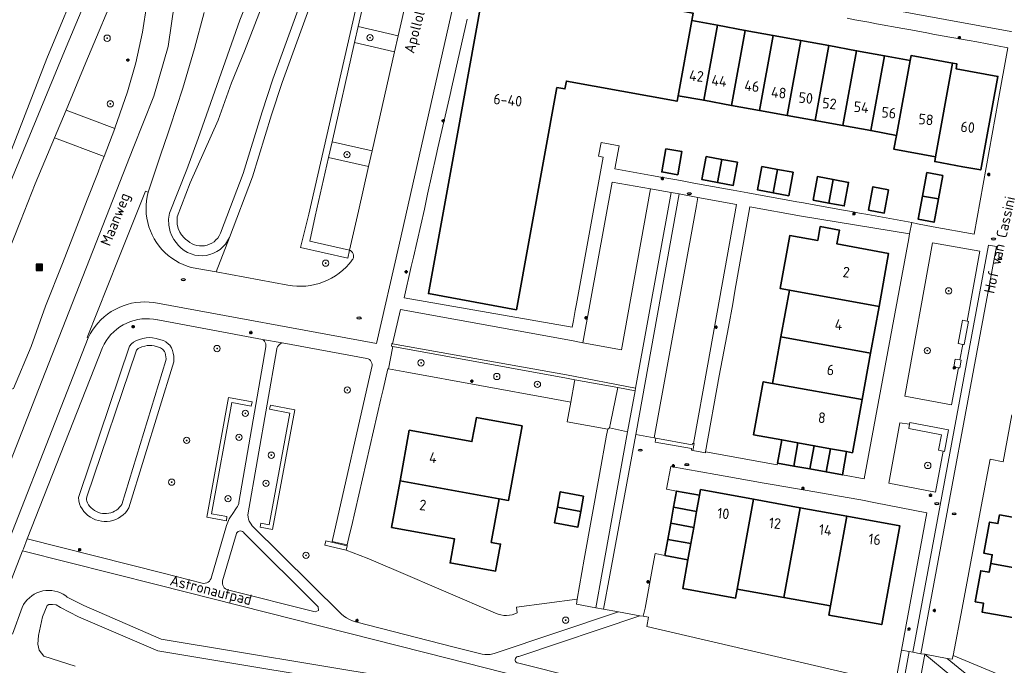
# Model space of a CAD drawing. Header units: metres. Extents: x 152610 to 160096, y 456114 to 462495.
# Tile 89 of 256: x 156186 to 156311, y 459400 to 459482. Entities that reach past the tile are written whole.
import ezdxf
from ezdxf.enums import TextEntityAlignment as Align

# ---------------------------------------------------------------- set-up
doc = ezdxf.new("R2010")
doc.units = ezdxf.units.M
doc.header["$LTSCALE"] = 0.5
doc.layers.get('0').update_dxf_attribs({"linetype": 'CONTINUOUS'})
for name, color, linetype, lineweight in [('B-PV-GR-BEPLANTING_CULTUUR_HEESTERS-GV', 251, 'CONTINUOUS', 18), ('B-PV-GR-BEPLANTING_CULTUUR_VASTE PLANTENVAK-GV', 251, 'CONTINUOUS', 18), ('B-PV-GR-BOOM-S', 251, 'CONTINUOUS', 25), ('B-PV-GR-GRAS-GV', 251, 'CONTINUOUS', 13), ('B-PV-GR-GROENVOORZIENING-GV', 251, 'CONTINUOUS', 18), ('B-PV-GR-HAAG-GV', 251, 'CONTINUOUS', 13), ('B-PV-IE-MEUBILAIR-S', 251, 'CONTINUOUS', 25), ('B-PV-IE-MEUBILAIR_WEGMEUBILAIR_AFVALBAK-S', 251, 'CONTINUOUS', 25), ('B-PV-IE-TERREINAFSCHEIDING_KUNSTMATIG_MUUR-GV', 251, 'CONTINUOUS', 18), ('B-PV-OG-BEBOUWING-GV', 6, 'CONTINUOUS', 35), ('B-PV-OG-BEBOUWING-T18', 1, 'CONTINUOUS', 18), ('B-PV-OG-TERREIN_BEGROEID-GV', 251, 'CONTINUOUS', 18), ('B-PV-OG-TERREIN_OEVER-GV', 251, 'CONTINUOUS', 18), ('B-PV-OG-TOPOGRAFIE-T18', 1, 'CONTINUOUS', 18), ('B-PV-OG-WATER_SLOOT-GV', 251, 'CONTINUOUS', 18), ('B-PV-VH-GESLOTENVERHARDING_ASFALT-GV', 251, 'CONTINUOUS', 18), ('B-PV-VH-HALFVERHARDING_GRASBETONSTEEN-GV', 251, 'CONTINUOUS', 18), ('B-PV-VH-HALFVERHARDING_GRIND-GV', 251, 'CONTINUOUS', 18), ('B-PV-VH-ONVERHARD-GV', 251, 'CONTINUOUS', 18), ('B-PV-VH-OPENVERHARDING_BETONELEMENT-GV', 251, 'CONTINUOUS', 18), ('B-PV-VH-OPENVERHARDING_BETONSTRAATSTEEN-GV', 251, 'CONTINUOUS', 18), ('B-PV-VH-OPENVERHARDING_STRAATBAKSTEEN-GV', 251, 'CONTINUOUS', 18), ('B-PV-VH-OPENVERHARDING_TEGEL-GV', 251, 'CONTINUOUS', 18)]:
    doc.layers.add(name, color=color, linetype=linetype, lineweight=lineweight)
doc.styles.add('NLCS-ISO', font='NLCS-ISO.ttf')
doc.styles.add('NLCS-ISO-M750-T18', font='NLCS-ISO.ttf', dxfattribs={"height": 1.35})

# ---------------------------------------------------------------- blocks, each defined once
blk = doc.blocks.new('SIE-WEG_AFVALBAK-SO')
h = blk.add_hatch(color=256)
h.dxf.hatch_style = 1
h.paths.add_polyline_path([(-1.5, -1.5), (1.5, -1.5), (1.5, 1.5), (-1.5, 1.5)])
for points in [[(-2, -2), (2, -2), (2, 2), (-2, 2)], [(-1.5, -1.5), (1.5, -1.5), (1.5, 1.5), (-1.5, 1.5)]]:
    blk.add_lwpolyline(points, close=True)
blk = doc.blocks.new('SIE-MEUBILAIR_PAAL_LICHTMAST-SO')
for points in [[(-0.62, 0), (-1, 0)], [(-0.71, 0.71), (-0.44, 0.44)], [(0, 1), (0, 0.62)], [(0.44, 0.44), (0.71, 0.71)], [(1, 0), (0.62, 0)], [(-0.71, -0.71), (-0.44, -0.44)], [(0, -0.62), (0, -1)], [(0.44, -0.44), (0.71, -0.71)]]:
    blk.add_lwpolyline(points)
blk.add_circle((0, 0), 0.5)
blk = doc.blocks.new('SIE-MEUBILAIR_PUT_RIOOLPUT-SO')
blk.add_ellipse((0, 0), major_axis=(1.25, 0), ratio=0.54)
blk = doc.blocks.new('SGR-BOOM_GBKN-SO')
at = {"linetype": 'ByBlock', "lineweight": 18}
h = blk.add_hatch(color=0, dxfattribs=at)
h.dxf.hatch_style = 1
edge = h.paths.add_edge_path()
edge.add_arc((0, 0), 0.25, 0, 360)
at = {"color": 0, "linetype": 'ByBlock', "lineweight": 18}
for radius in [2, 0.25]:
    blk.add_circle((0, 0), radius, dxfattribs=at)
at = {"color": 0, "linetype": 'ByBlock', "lineweight": 18, "style": 'NLCS-ISO'}
blk.add_attdef('SOORT', (2.5, 0), '', height=1.5, dxfattribs=at)

msp = doc.modelspace()

# ---------------------------------------------------------------- linework, layer by layer
at = {"layer": 'B-PV-GR-BEPLANTING_CULTUUR_HEESTERS-GV', "flags": 128}
msp.add_lwpolyline([(156223.742, 459406.849), (156224.155, 459407.005), (156224.132, 459407.472), (156214.704, 459416.852), (156214.616, 459416.97), (156214.5, 459417.059), (156214.363, 459417.114), (156214.217, 459417.13), (156214.072, 459417.106), (156213.939, 459417.044), (156213.827, 459416.948), (156213.745, 459416.826), (156213.742, 459416.82), (156211.97, 459410.778), (156211.935, 459410.591), (156211.939, 459410.401), (156211.983, 459410.215), (156212.065, 459410.043), (156212.181, 459409.892), (156212.326, 459409.769), (156212.494, 459409.678), (156212.572, 459409.651)], close=True, dxfattribs=at)
at = {"layer": 'B-PV-GR-BEPLANTING_CULTUUR_VASTE PLANTENVAK-GV', "flags": 128}
for points in [[(156302.304, 459453.788), (156298.767, 459434.259), (156304.704, 459433.154), (156305.599, 459437.887), (156305.01, 459437.996), (156305.192, 459438.988), (156305.784, 459438.879), (156306.143, 459440.857), (156305.564, 459440.962), (156306.099, 459443.915), (156306.685, 459443.809), (156308.325, 459452.695)], [(156256.78, 459436.357), (156255.711, 459436.552), (156233.629, 459440.579), (156233.592, 459440.38), (156233.076, 459437.736), (156235.387, 459437.307), (156253.996, 459433.909), (156256.261, 459433.495), (156256.742, 459436.151)], [(156298.148, 459430.897), (156296.734, 459423.205), (156302.679, 459422.051), (156303.638, 459427.254), (156303.049, 459427.381), (156303.43, 459429.356), (156299.282, 459430.157), (156299.38, 459430.722)], [(156227.668, 459414.67), (156227.803, 459415.238), (156225.098, 459415.88), (156224.964, 459415.316)]]:
    msp.add_lwpolyline(points, close=True, dxfattribs=at)
at = {"layer": 'B-PV-GR-GRAS-GV', "flags": 128}
msp.add_lwpolyline([(156091.79, 459342.227), (156096.024, 459353.075), (156104.226, 459373.051), (156112.296, 459396.466), (156120.992, 459423.627), (156121.953, 459426.629), (156122.383, 459427.77), (156122.581, 459428.296), (156124.68, 459427.803), (156163.413, 459418.715), (156166.625, 459417.961), (156167.373, 459419.893), (156189.581, 459477.232), (156194.237, 459488.377)], dxfattribs=at)
at = {"layer": 'B-PV-GR-GROENVOORZIENING-GV', "flags": 128}
for points in [[(156228.763, 459479.25), (156233.848, 459478.085), (156234.309, 459480.116), (156229.219, 459481.276)], [(156225.455, 459464.609), (156230.528, 459463.463), (156230.989, 459465.491), (156225.906, 459466.638)]]:
    msp.add_lwpolyline(points, close=True, dxfattribs=at)
at = {"layer": 'B-PV-GR-HAAG-GV', "flags": 128}
for points in [[(156228.12, 459452.833), (156223.058, 459453.984), (156223.759, 459457.152), (156225.455, 459464.609), (156225.906, 459466.638), (156228.763, 459479.25), (156229.219, 459481.276), (156231.543, 459491.434), (156231.616, 459491.755), (156230.822, 459491.937), (156222.922, 459457.418), (156221.893, 459453.182), (156227.889, 459451.819)], [(156271.795, 459427.36), (156271.966, 459428.233), (156271.86, 459428.26), (156271.74, 459428.264), (156271.705, 459428.072), (156267.107, 459428.911), (156267.005, 459428.431), (156271.647, 459427.599), (156271.607, 459427.395)]]:
    msp.add_lwpolyline(points, close=True, dxfattribs=at)
at = {"layer": 'B-PV-IE-TERREINAFSCHEIDING_KUNSTMATIG_MUUR-GV', "flags": 128}
for points in [[(156210.567, 459419.293), (156213.136, 459433.475), (156215.605, 459433.017), (156215.713, 459433.536), (156212.719, 459434.104), (156209.973, 459418.895), (156212.444, 459418.392), (156212.521, 459418.952)], [(156220.509, 459432.121), (156217.898, 459417.904), (156216.814, 459418.103), (156216.727, 459417.624), (156218.323, 459417.31), (156221.138, 459432.528), (156218.049, 459433.103), (156217.95, 459432.601)]]:
    msp.add_lwpolyline(points, close=True, dxfattribs=at)
at = {"layer": 'B-PV-OG-BEBOUWING-GV', "flags": 128}
for points in [[(156271.655, 459482.036), (156271.827, 459482.998), (156248.804, 459487.193), (156248.765, 459486.979), (156248.567, 459485.895), (156246.215, 459484.258), (156245.119, 459484.462), (156244.906, 459484.501), (156240.955, 459462.703), (156238.149, 459447.314), (156249.347, 459445.252), (156254.5, 459473.523), (156255.516, 459473.338), (156255.7, 459474.346), (156269.792, 459471.774), (156269.922, 459472.489)], [(156274.921, 459481.44), (156271.655, 459482.036), (156269.922, 459472.489), (156273.185, 459471.897)], [(156278.462, 459480.794), (156274.921, 459481.44), (156273.185, 459471.897), (156276.727, 459471.254)], [(156282.003, 459480.149), (156278.462, 459480.794), (156276.727, 459471.254), (156280.269, 459470.611)], [(156285.545, 459479.503), (156282.003, 459480.149), (156280.269, 459470.611), (156283.81, 459469.968)], [(156289.086, 459478.857), (156285.545, 459479.503), (156283.81, 459469.968), (156287.352, 459469.325)], [(156292.628, 459478.211), (156289.086, 459478.857), (156287.352, 459469.325), (156290.895, 459468.682)], [(156296.17, 459477.565), (156292.628, 459478.211), (156290.895, 459468.682), (156294.437, 459468.039)], [(156296.17, 459477.565), (156294.437, 459468.039), (156297.719, 459467.443), (156299.455, 459476.966)], [(156299.455, 459476.966), (156297.719, 459467.443), (156297.393, 459465.675), (156302.689, 459464.705), (156304.857, 459476.626), (156299.569, 459477.588)], [(156304.857, 459476.626), (156302.689, 459464.705), (156302.58, 459464.115), (156306.167, 459463.456), (156308.434, 459463.043), (156309.092, 459466.588), (156310.625, 459474.935), (156305.289, 459475.905), (156305.402, 459476.527)], [(156268.347, 459465.733), (156267.846, 459462.783), (156269.877, 459462.438), (156270.379, 459465.388)], [(156273.491, 459464.743), (156272.953, 459461.812), (156274.943, 459461.447), (156275.476, 459464.379)], [(156275.476, 459464.379), (156274.943, 459461.447), (156276.929, 459461.082), (156277.467, 459464.013)], [(156282.562, 459463.104), (156280.579, 459463.467), (156280.035, 459460.494), (156282.021, 459460.131)], [(156282.562, 459463.104), (156282.021, 459460.131), (156283.999, 459459.769), (156284.543, 459462.741)], [(156287.096, 459459.206), (156289.103, 459458.836), (156289.646, 459461.82), (156287.645, 459462.189)], [(156303.597, 459462.326), (156301.592, 459462.7), (156301.036, 459459.713), (156303.042, 459459.349)], [(156289.646, 459461.82), (156289.103, 459458.836), (156291.054, 459458.476), (156291.604, 459461.459)], [(156296.709, 459460.525), (156294.711, 459460.894), (156294.165, 459457.929), (156296.162, 459457.561)], [(156303.042, 459459.349), (156301.036, 459459.713), (156300.487, 459456.765), (156302.491, 459456.392)], [(156284.081, 459447.74), (156295.486, 459445.665), (156296.713, 459452.406), (156290.127, 459453.627), (156290.447, 459455.384), (156288.012, 459455.835), (156287.7, 459454.074), (156284.135, 459454.7), (156282.916, 459447.958)], [(156284.081, 459447.74), (156283.01, 459441.82), (156294.409, 459439.746), (156295.486, 459445.665)], [(156283.01, 459441.82), (156281.938, 459435.898), (156293.331, 459433.825), (156294.409, 459439.746)], [(156281.938, 459435.898), (156280.766, 459436.101), (156279.527, 459429.351), (156283.104, 459428.704), (156285.173, 459428.329), (156287.239, 459427.954), (156289.305, 459427.58), (156291.342, 459427.21), (156292.102, 459427.072), (156293.331, 459433.825)], [(156234.54, 459423.508), (156247.168, 459421.211), (156248.342, 459421.005), (156250.06, 459430.481), (156244.264, 459431.551), (156243.693, 459428.485), (156235.71, 459429.934)], [(156283.104, 459428.704), (156282.572, 459425.752), (156284.638, 459425.379), (156285.173, 459428.329)], [(156284.638, 459425.379), (156286.704, 459425.007), (156287.239, 459427.954), (156285.173, 459428.329)], [(156286.704, 459425.007), (156288.77, 459424.634), (156289.305, 459427.58), (156287.239, 459427.954)], [(156291.342, 459427.21), (156289.305, 459427.58), (156288.77, 459424.634), (156290.836, 459424.262)], [(156247.168, 459421.211), (156234.54, 459423.508), (156233.46, 459417.578), (156241.461, 459416.131), (156240.901, 459413.066), (156246.697, 459412.022), (156247.325, 459415.461), (156246.151, 459415.674)], [(156257.895, 459421.568), (156254.919, 459422.109), (156254.56, 459420.131), (156257.536, 459419.59)], [(156272.655, 459421.664), (156269.731, 459422.198), (156269.357, 459420.15), (156272.281, 459419.616)], [(156277.434, 459409.717), (156279.505, 459421.162), (156272.783, 459422.378), (156272.655, 459421.664), (156272.281, 459419.616), (156271.907, 459417.567), (156271.533, 459415.518), (156271.159, 459413.47), (156270.511, 459409.81), (156277.232, 459408.583)], [(156277.434, 459409.717), (156283.381, 459408.658), (156285.46, 459420.084), (156279.505, 459421.162)], [(156319.358, 459420.785), (156318.808, 459417.727), (156310.818, 459419.171), (156310.619, 459418.067), (156309.549, 459418.261), (156308.832, 459414.294), (156309.902, 459414.101), (156309.701, 459412.993), (156323.494, 459410.467), (156325.179, 459419.714)], [(156257.536, 459419.59), (156254.56, 459420.131), (156254.201, 459418.153), (156257.177, 459417.612)], [(156269.357, 459420.15), (156268.983, 459418.101), (156271.907, 459417.567), (156272.281, 459419.616)], [(156289.321, 459407.599), (156291.386, 459419.011), (156285.46, 459420.084), (156283.381, 459408.658)], [(156289.321, 459407.599), (156289.112, 459406.428), (156295.83, 459405.211), (156298.135, 459417.778), (156291.386, 459419.011)], [(156268.983, 459418.101), (156268.609, 459416.052), (156271.533, 459415.518), (156271.907, 459417.567)], [(156268.609, 459416.052), (156268.234, 459414.004), (156271.159, 459413.47), (156271.533, 459415.518)], [(156309.701, 459412.993), (156309.5, 459411.881), (156308.442, 459412.073), (156307.727, 459408.116), (156308.785, 459407.924), (156308.591, 459406.815), (156316.572, 459405.378), (156316.012, 459402.313), (156321.815, 459401.252), (156323.494, 459410.467)]]:
    msp.add_lwpolyline(points, close=True, dxfattribs=at)
at = {"layer": 'B-PV-OG-TERREIN_BEGROEID-GV', "flags": 128}
for points in [[(156209.629, 459483.063), (156208.388, 459478.492), (156206.895, 459473.45), (156205.272, 459468.512), (156204.973, 459467.619), (156204.118, 459465.07), (156202.497, 459460.207), (156202.369, 459459.664), (156202.28, 459459.114), (156202.231, 459458.559), (156202.221, 459458.002), (156202.252, 459457.446), (156202.322, 459456.893), (156202.432, 459456.347), (156202.581, 459455.81), (156202.768, 459455.285), (156202.992, 459454.775), (156203.252, 459454.282), (156203.547, 459453.809), (156203.875, 459453.358), (156204.235, 459452.933), (156204.624, 459452.534), (156205.041, 459452.164), (156205.483, 459451.825), (156205.948, 459451.518), (156206.434, 459451.246), (156206.939, 459451.009), (156207.459, 459450.809), (156207.966, 459450.654), (156211.155, 459450.068), (156212.82, 459454.445), (156212.598, 459454.013), (156212.323, 459453.612), (156212, 459453.248), (156211.634, 459452.928), (156211.231, 459452.656), (156210.797, 459452.437), (156210.339, 459452.274), (156209.865, 459452.17), (156209.38, 459452.126), (156208.895, 459452.143), (156208.415, 459452.221), (156207.948, 459452.358), (156207.503, 459452.553), (156207.086, 459452.802), (156206.703, 459453.101), (156206.36, 459453.446), (156206.063, 459453.831), (156205.776, 459454.206), (156205.502, 459454.673), (156205.294, 459455.186), (156205.101, 459456.011), (156205.06, 459456.79), (156205.219, 459457.524), (156207.393, 459463.101), (156208.859, 459467.034), (156214.136, 459482.097), (156220.643, 459498.409)], [(156227.724, 459496.713), (156219.55, 459474.18), (156218.2, 459470.045), (156215.766, 459462.187), (156212.82, 459454.445), (156211.155, 459450.068), (156220.282, 459448.391), (156220.849, 459448.303), (156221.422, 459448.255), (156221.996, 459448.248), (156222.569, 459448.28), (156223.139, 459448.352), (156223.703, 459448.463), (156224.257, 459448.614), (156224.8, 459448.802), (156225.328, 459449.028), (156225.839, 459449.29), (156226.33, 459449.587), (156226.8, 459449.918), (156227.246, 459450.28), (156227.665, 459450.673), (156228.056, 459451.094), (156228.417, 459451.541), (156228.427, 459451.554), (156228.532, 459451.698), (156228.602, 459451.862), (156228.633, 459452.038), (156228.625, 459452.216), (156228.577, 459452.387), (156228.492, 459452.544), (156228.375, 459452.678), (156228.23, 459452.782), (156228.12, 459452.833), (156227.889, 459451.819), (156221.893, 459453.182), (156222.922, 459457.418), (156230.822, 459491.937)], [(156194.237, 459488.377), (156189.581, 459477.232), (156167.373, 459419.893), (156166.625, 459417.961), (156166.823, 459416.101), (156165.51, 459412.761), (156165.262, 459412.13), (156166.957, 459411.463), (156167.726, 459413.417), (156168.539, 459413.103), (156169.056, 459415.084), (156169.109, 459415.914), (156169.516, 459420.136), (156170.123, 459423.418), (156171.482, 459427.926), (156173.142, 459432.115), (156179.461, 459447.674), (156185.231, 459462.141), (156191.842, 459478.141), (156195.945, 459487.971)], [(156198.832, 459486.926), (156194.577, 459476.724), (156192.047, 459470.655), (156198.267, 459468.323), (156198.258, 459468.337), (156199.882, 459472.964), (156200.927, 459476.667), (156201.77, 459480.562), (156202.319, 459484.146)], [(156249.855, 459398.59), (156240.713, 459400.893), (156227.99, 459404.114), (156203.672, 459410.265), (156186.494, 459414.594), (156182.596, 459404.601)], [(156185.223, 459403.983), (156186.453, 459407.408), (156186.634, 459407.75), (156186.848, 459408.071), (156187.095, 459408.368), (156187.371, 459408.638), (156187.674, 459408.878), (156188, 459409.085), (156188.345, 459409.257), (156188.707, 459409.393), (156189.081, 459409.491), (156189.462, 459409.549), (156189.848, 459409.568), (156190.234, 459409.547), (156190.615, 459409.486), (156190.988, 459409.385), (156191.349, 459409.247), (156191.693, 459409.072), (156192.018, 459408.863), (156192.204, 459408.72), (156194.29, 459407.626), (156204.157, 459403.38), (156233.797, 459398.461)], [(156292.75, 459398.758), (156265.947, 459404.99), (156266.144, 459406.155), (156265.486, 459406.266), (156265.063, 459406.347), (156249.652, 459401.146), (156249.524, 459401.141), (156249.403, 459401.096), (156249.301, 459401.016), (156249.229, 459400.909), (156249.194, 459400.785), (156249.198, 459400.657), (156249.241, 459400.535), (156249.319, 459400.433), (156249.425, 459400.36), (156249.482, 459400.337), (156264.853, 459396.48)], [(156298.904, 459399.476), (156299.328, 459401.784), (156298.351, 459401.963), (156297.788, 459398.937)], [(156304.509, 459398.827), (156301.328, 459401.433), (156300.708, 459398.175)]]:
    msp.add_lwpolyline(points, dxfattribs=at)
for points in [[(156178.031, 459436.27), (156182.73, 459434.491), (156185.365, 459435.24), (156187.613, 459440.586), (156189.408, 459445.709), (156191.596, 459451.143), (156194.739, 459459.256), (156196.12, 459462.773), (156196.443, 459463.596), (156196.898, 459464.753), (156190.584, 459467.146), (156188.131, 459461.264), (156186.259, 459456.545), (156184.379, 459451.805), (156182.123, 459446.116)], [(156187.105, 459416.127), (156204.417, 459411.745), (156209.373, 459410.481), (156209.568, 459410.456), (156209.764, 459410.471), (156209.952, 459410.526), (156210.126, 459410.617), (156210.277, 459410.742), (156210.4, 459410.894), (156210.49, 459411.069), (156210.509, 459411.124), (156212.455, 459417.828), (156212.617, 459418.258), (156212.816, 459418.672), (156213.051, 459419.068), (156213.167, 459419.238), (156213.739, 459420.059), (156213.867, 459420.231), (156213.96, 459420.424), (156214.016, 459420.63), (156214.028, 459420.727), (156217.477, 459440.539), (156217.484, 459440.735), (156217.451, 459440.928), (156217.38, 459441.11), (156217.273, 459441.274), (156217.135, 459441.413), (156217.043, 459441.48), (156203.716, 459443.968), (156203.668, 459443.979), (156203.176, 459444.065), (156202.679, 459444.112), (156202.18, 459444.119), (156201.682, 459444.086), (156201.188, 459444.013), (156200.701, 459443.901), (156200.225, 459443.75), (156199.763, 459443.561), (156199.317, 459443.336), (156198.891, 459443.077), (156198.486, 459442.783), (156198.107, 459442.459), (156197.755, 459442.105), (156197.432, 459441.724), (156197.141, 459441.318), (156196.883, 459440.891), (156196.66, 459440.444)], [(156193.745, 459421.777), (156200.124, 459440.648), (156200.354, 459440.941), (156200.624, 459441.15), (156201.002, 459441.334), (156201.395, 459441.482), (156201.8, 459441.592), (156202.229, 459441.693), (156202.647, 459441.724), (156203.063, 459441.708), (156203.521, 459441.621), (156203.95, 459441.483), (156204.46, 459441.331), (156204.76, 459441.16), (156205.097, 459440.9), (156205.257, 459440.746), (156205.458, 459440.423), (156205.593, 459440.084), (156205.689, 459439.733), (156205.746, 459439.373), (156205.764, 459439.01), (156205.742, 459438.646), (156200.045, 459420.069), (156200.034, 459420.049), (156199.826, 459419.737), (156199.587, 459419.45), (156199.318, 459419.189), (156199.023, 459418.959), (156198.705, 459418.761), (156198.367, 459418.599), (156198.015, 459418.473), (156197.65, 459418.386), (156197.279, 459418.338), (156196.905, 459418.33), (156196.532, 459418.362), (156196.164, 459418.434), (156195.807, 459418.544), (156195.463, 459418.692), (156195.136, 459418.876), (156194.832, 459419.094), (156194.552, 459419.343), (156194.3, 459419.62), (156194.08, 459419.922), (156193.893, 459420.247), (156193.741, 459420.589), (156193.658, 459420.949), (156193.634, 459421.365)], [(156257.062, 459408.467), (156249.38, 459407.427), (156249.46, 459406.702), (156249.16, 459406.575), (156248.815, 459406.47), (156248.46, 459406.404), (156248.101, 459406.377), (156247.74, 459406.391), (156247.383, 459406.444), (156247.034, 459406.536), (156246.698, 459406.666), (156234.059, 459412.104), (156230.34, 459413.651), (156227.668, 459414.67), (156224.964, 459415.316), (156225.098, 459415.88), (156227.803, 459415.238), (156227.83, 459415.353), (156225.907, 459415.802), (156230.969, 459437.99), (156230.996, 459438.124), (156230.998, 459438.308), (156230.96, 459438.487), (156230.885, 459438.654), (156230.774, 459438.801), (156230.635, 459438.92), (156230.473, 459439.007), (156230.296, 459439.056), (156219.551, 459441.043), (156219.367, 459440.967), (156219.202, 459440.855), (156219.062, 459440.713), (156218.954, 459440.546), (156218.881, 459440.361), (156218.864, 459440.29), (156215.194, 459419.178), (156215.211, 459418.895), (156215.268, 459418.616), (156215.363, 459418.349), (156215.495, 459418.097), (156215.661, 459417.866), (156215.703, 459417.817), (156227.05, 459406.582), (156227.376, 459406.308), (156227.727, 459406.065), (156228.098, 459405.857), (156228.487, 459405.684), (156228.891, 459405.549), (156229.056, 459405.505), (156241.264, 459402.406), (156245.011, 459401.452), (156245.342, 459401.403), (156245.676, 459401.394), (156246.008, 459401.426), (156246.335, 459401.497), (156246.508, 459401.552), (156262.354, 459406.83), (156260.439, 459407.184), (156259.456, 459407.365), (156256.976, 459407.83)], [(156210.567, 459419.293), (156212.521, 459418.952), (156212.444, 459418.392), (156209.973, 459418.895), (156212.719, 459434.104), (156215.713, 459433.536), (156215.605, 459433.017), (156213.136, 459433.475)], [(156220.509, 459432.121), (156217.95, 459432.601), (156218.049, 459433.103), (156221.138, 459432.528), (156218.323, 459417.31), (156216.727, 459417.624), (156216.814, 459418.103), (156217.898, 459417.904)], [(156304.157, 459400.901), (156305.574, 459399.756), (156313.529, 459393.362), (156313.771, 459393.178), (156314.036, 459393.027), (156314.318, 459392.912), (156314.612, 459392.835), (156314.914, 459392.797), (156314.925, 459392.796), (156334.861, 459391.382), (156335.147, 459391.394), (156335.428, 459391.446), (156335.698, 459391.537), (156335.954, 459391.665), (156336.189, 459391.827), (156336.399, 459392.02), (156336.58, 459392.241), (156336.708, 459392.446), (156337.955, 459395.031), (156338.081, 459395.293), (156329.203, 459395.783), (156317.364, 459396.129), (156304.904, 459401.271), (156304.815, 459400.804)]]:
    msp.add_lwpolyline(points, close=True, dxfattribs=at)
at = {"layer": 'B-PV-OG-TERREIN_OEVER-GV', "flags": 128}
for points in [[(156220.643, 459498.409), (156214.136, 459482.097), (156208.859, 459467.034), (156207.393, 459463.101), (156205.219, 459457.524), (156205.06, 459456.79), (156205.101, 459456.011), (156205.294, 459455.186), (156205.502, 459454.673), (156205.776, 459454.206), (156206.063, 459453.831), (156206.36, 459453.446), (156206.703, 459453.101), (156207.086, 459452.802), (156207.503, 459452.553), (156207.948, 459452.358), (156208.415, 459452.221), (156208.895, 459452.143), (156209.38, 459452.126), (156209.865, 459452.17), (156210.339, 459452.274), (156210.797, 459452.437), (156211.231, 459452.656), (156211.634, 459452.928), (156212, 459453.248), (156212.323, 459453.612), (156212.598, 459454.013), (156212.82, 459454.445), (156215.766, 459462.187), (156218.2, 459470.045), (156219.55, 459474.18), (156227.724, 459496.713)], [(156226.542, 459497.128), (156218.366, 459474.588), (156217.006, 459470.425), (156214.581, 459462.595), (156211.713, 459455.014), (156211.526, 459454.652), (156211.34, 459454.38), (156211.121, 459454.133), (156210.874, 459453.916), (156210.6, 459453.732), (156210.306, 459453.584), (156209.996, 459453.473), (156209.674, 459453.402), (156209.346, 459453.373), (156209.017, 459453.384), (156208.691, 459453.437), (156208.375, 459453.53), (156208.073, 459453.662), (156207.79, 459453.831), (156207.531, 459454.034), (156207.261, 459454.23), (156207.061, 459454.424), (156206.745, 459454.784), (156206.512, 459455.131), (156206.305, 459455.594), (156206.179, 459456.165), (156206.165, 459456.684), (156206.171, 459457.004), (156206.179, 459457.093), (156207.841, 459461.4), (156211.407, 459469.363), (156213.079, 459474.14), (156214.728, 459478.131), (156216.884, 459483.614)], [(156233.797, 459398.461), (156204.157, 459403.38), (156194.29, 459407.626), (156192.204, 459408.72), (156192.018, 459408.863), (156191.693, 459409.072), (156191.349, 459409.247), (156190.988, 459409.385), (156190.615, 459409.486), (156190.234, 459409.547), (156189.848, 459409.568), (156189.462, 459409.549), (156189.081, 459409.491), (156188.707, 459409.393), (156188.345, 459409.257), (156188, 459409.085), (156187.674, 459408.878), (156187.371, 459408.638), (156187.095, 459408.368), (156186.848, 459408.071), (156186.634, 459407.75), (156186.453, 459407.408), (156185.223, 459403.983)], [(156193.201, 459399.927), (156189.225, 459401.214), (156188.639, 459401.961), (156188.469, 459402.737), (156188.519, 459403.848), (156189.066, 459406.204), (156189.653, 459407.625), (156189.858, 459407.764), (156190.333, 459407.773), (156190.77, 459407.721), (156191.354, 459407.391), (156193.613, 459406.206), (156203.711, 459401.86), (156233.523, 459396.913)]]:
    msp.add_lwpolyline(points, dxfattribs=at)
for points in [[(156193.745, 459421.777), (156193.634, 459421.365), (156193.658, 459420.949), (156193.741, 459420.589), (156193.893, 459420.247), (156194.08, 459419.922), (156194.3, 459419.62), (156194.552, 459419.343), (156194.832, 459419.094), (156195.136, 459418.876), (156195.463, 459418.692), (156195.807, 459418.544), (156196.164, 459418.434), (156196.532, 459418.362), (156196.905, 459418.33), (156197.279, 459418.338), (156197.65, 459418.386), (156198.015, 459418.473), (156198.367, 459418.599), (156198.705, 459418.761), (156199.023, 459418.959), (156199.318, 459419.189), (156199.587, 459419.45), (156199.826, 459419.737), (156200.034, 459420.049), (156200.045, 459420.069), (156205.742, 459438.646), (156205.764, 459439.01), (156205.746, 459439.373), (156205.689, 459439.733), (156205.593, 459440.084), (156205.458, 459440.423), (156205.257, 459440.746), (156205.097, 459440.9), (156204.76, 459441.16), (156204.46, 459441.331), (156203.95, 459441.483), (156203.521, 459441.621), (156203.063, 459441.708), (156202.647, 459441.724), (156202.229, 459441.693), (156201.8, 459441.592), (156201.395, 459441.482), (156201.002, 459441.334), (156200.624, 459441.15), (156200.354, 459440.941), (156200.124, 459440.648)], [(156194.702, 459421.486), (156201.005, 459440.103), (156201.074, 459440.202), (156201.211, 459440.33), (156201.398, 459440.415), (156201.703, 459440.529), (156202.046, 459440.623), (156202.382, 459440.702), (156202.664, 459440.723), (156202.949, 459440.712), (156203.274, 459440.65), (156203.679, 459440.542), (156204.056, 459440.407), (156204.194, 459440.35), (156204.325, 459440.247), (156204.412, 459440.169), (156204.562, 459439.97), (156204.643, 459439.766), (156204.71, 459439.522), (156204.75, 459439.27), (156204.763, 459439.015), (156204.751, 459438.825), (156199.13, 459420.496), (156199.023, 459420.336), (156198.853, 459420.131), (156198.66, 459419.944), (156198.45, 459419.78), (156198.223, 459419.639), (156197.981, 459419.523), (156197.73, 459419.433), (156197.469, 459419.371), (156197.204, 459419.337), (156196.937, 459419.331), (156196.671, 459419.354), (156196.408, 459419.405), (156196.153, 459419.484), (156195.907, 459419.59), (156195.674, 459419.721), (156195.457, 459419.876), (156195.256, 459420.055), (156195.076, 459420.253), (156194.92, 459420.467), (156194.786, 459420.701), (156194.694, 459420.908), (156194.651, 459421.091), (156194.641, 459421.26)]]:
    msp.add_lwpolyline(points, close=True, dxfattribs=at)
at = {"layer": 'B-PV-OG-WATER_SLOOT-GV', "flags": 128}
for points in [[(156216.884, 459483.614), (156214.728, 459478.131), (156213.079, 459474.14), (156211.407, 459469.363), (156207.841, 459461.4), (156206.179, 459457.093), (156206.171, 459457.004), (156206.165, 459456.684), (156206.179, 459456.165), (156206.305, 459455.594), (156206.512, 459455.131), (156206.745, 459454.784), (156207.061, 459454.424), (156207.261, 459454.23), (156207.531, 459454.034), (156207.79, 459453.831), (156208.073, 459453.662), (156208.375, 459453.53), (156208.691, 459453.437), (156209.017, 459453.384), (156209.346, 459453.373), (156209.674, 459453.402), (156209.996, 459453.473), (156210.306, 459453.584), (156210.6, 459453.732), (156210.874, 459453.916), (156211.121, 459454.133), (156211.34, 459454.38), (156211.526, 459454.652), (156211.713, 459455.014), (156214.581, 459462.595), (156217.006, 459470.425), (156218.366, 459474.588), (156226.542, 459497.128)], [(156233.523, 459396.913), (156203.711, 459401.86), (156193.613, 459406.206), (156191.354, 459407.391), (156190.77, 459407.721), (156190.333, 459407.773), (156189.858, 459407.764), (156189.653, 459407.625), (156189.066, 459406.204), (156188.519, 459403.848), (156188.469, 459402.737), (156188.639, 459401.961), (156189.225, 459401.214), (156193.201, 459399.927)]]:
    msp.add_lwpolyline(points, dxfattribs=at)
msp.add_lwpolyline([(156194.702, 459421.486), (156194.641, 459421.26), (156194.651, 459421.091), (156194.694, 459420.908), (156194.786, 459420.701), (156194.92, 459420.467), (156195.076, 459420.253), (156195.256, 459420.055), (156195.457, 459419.876), (156195.674, 459419.721), (156195.907, 459419.59), (156196.153, 459419.484), (156196.408, 459419.405), (156196.671, 459419.354), (156196.937, 459419.331), (156197.204, 459419.337), (156197.469, 459419.371), (156197.73, 459419.433), (156197.981, 459419.523), (156198.223, 459419.639), (156198.45, 459419.78), (156198.66, 459419.944), (156198.853, 459420.131), (156199.023, 459420.336), (156199.13, 459420.496), (156204.751, 459438.825), (156204.763, 459439.015), (156204.75, 459439.27), (156204.71, 459439.522), (156204.643, 459439.766), (156204.562, 459439.97), (156204.412, 459440.169), (156204.325, 459440.247), (156204.194, 459440.35), (156204.056, 459440.407), (156203.679, 459440.542), (156203.274, 459440.65), (156202.949, 459440.712), (156202.664, 459440.723), (156202.382, 459440.702), (156202.046, 459440.623), (156201.703, 459440.529), (156201.398, 459440.415), (156201.211, 459440.33), (156201.074, 459440.202), (156201.005, 459440.103)], close=True, dxfattribs=at)
at = {"layer": 'B-PV-VH-GESLOTENVERHARDING_ASFALT-GV', "flags": 128}
for points in [[(156206.614, 459489.6), (156205.038, 459478.737), (156203.227, 459472.44), (156200.573, 459465.817), (156188.142, 459434.124), (156176.994, 459405.703), (156180.365, 459404.638), (156180.468, 459404.606), (156180.582, 459405.265), (156180.608, 459405.376), (156194.868, 459441.674), (156194.721, 459441.733), (156198.691, 459451.653), (156202.156, 459460.343), (156202.497, 459460.207), (156204.118, 459465.07), (156204.973, 459467.619), (156205.272, 459468.512), (156206.895, 459473.45), (156208.388, 459478.492), (156209.629, 459483.063)], [(156176.994, 459405.703), (156188.142, 459434.124), (156200.573, 459465.817), (156203.227, 459472.44), (156205.038, 459478.737), (156206.614, 459489.6)], [(156195.945, 459487.971), (156191.842, 459478.141), (156185.231, 459462.141)], [(156184.379, 459451.805), (156186.259, 459456.545), (156188.131, 459461.264), (156190.584, 459467.146), (156192.047, 459470.655), (156194.577, 459476.724), (156198.832, 459486.926)], [(156202.319, 459484.146), (156201.77, 459480.562), (156200.927, 459476.667), (156199.882, 459472.964), (156198.258, 459468.337), (156198.267, 459468.323), (156196.898, 459464.753), (156196.443, 459463.596), (156196.12, 459462.773), (156194.739, 459459.256), (156191.596, 459451.143), (156189.408, 459445.709), (156187.613, 459440.586), (156185.365, 459435.24)]]:
    msp.add_lwpolyline(points, dxfattribs=at)
at = {"layer": 'B-PV-VH-HALFVERHARDING_GRASBETONSTEEN-GV', "flags": 128}
msp.add_lwpolyline([(156301.328, 459401.433), (156300.819, 459401.509), (156299.81, 459401.696), (156299.328, 459401.784), (156298.904, 459399.476), (156298.296, 459396.205), (156300.347, 459395.812), (156300.708, 459398.175)], close=True, dxfattribs=at)
at = {"layer": 'B-PV-VH-HALFVERHARDING_GRIND-GV', "flags": 128}
for points in [[(156264.853, 459396.48), (156249.482, 459400.337), (156249.425, 459400.36), (156249.319, 459400.433), (156249.241, 459400.535), (156249.198, 459400.657), (156249.194, 459400.785), (156249.229, 459400.909), (156249.301, 459401.016), (156249.403, 459401.096), (156249.524, 459401.141), (156249.652, 459401.146), (156265.063, 459406.347), (156262.354, 459406.83), (156246.508, 459401.552), (156246.335, 459401.497), (156246.008, 459401.426), (156245.676, 459401.394), (156245.342, 459401.403), (156245.011, 459401.452), (156241.264, 459402.406), (156229.056, 459405.505), (156228.891, 459405.549), (156228.487, 459405.684), (156228.098, 459405.857), (156227.727, 459406.065), (156227.376, 459406.308), (156227.05, 459406.582), (156215.703, 459417.817), (156215.661, 459417.866), (156215.495, 459418.097), (156215.363, 459418.349), (156215.268, 459418.616), (156215.211, 459418.895), (156215.194, 459419.178), (156218.864, 459440.29), (156218.881, 459440.361), (156218.954, 459440.546), (156219.062, 459440.713), (156219.202, 459440.855), (156219.367, 459440.967), (156219.551, 459441.043), (156217.043, 459441.48), (156217.135, 459441.413), (156217.273, 459441.274), (156217.38, 459441.11), (156217.451, 459440.928), (156217.484, 459440.735), (156217.477, 459440.539), (156214.028, 459420.727), (156214.016, 459420.63), (156213.96, 459420.424), (156213.867, 459420.231), (156213.739, 459420.059), (156213.167, 459419.238), (156213.051, 459419.068), (156212.816, 459418.672), (156212.617, 459418.258), (156212.455, 459417.828), (156210.509, 459411.124), (156210.49, 459411.069), (156210.4, 459410.894), (156210.277, 459410.742), (156210.126, 459410.617), (156209.952, 459410.526), (156209.764, 459410.471), (156209.568, 459410.456), (156209.373, 459410.481), (156204.417, 459411.745), (156187.105, 459416.127), (156186.608, 459414.838), (156186.494, 459414.594), (156203.672, 459410.265), (156227.99, 459404.114), (156240.713, 459400.893), (156249.855, 459398.59)], [(156305.574, 459399.756), (156304.157, 459400.901), (156301.328, 459401.433), (156304.509, 459398.827)]]:
    msp.add_lwpolyline(points, dxfattribs=at)
msp.add_lwpolyline([(156214.217, 459417.13), (156214.363, 459417.114), (156214.5, 459417.059), (156214.616, 459416.97), (156214.704, 459416.852), (156224.132, 459407.472), (156224.155, 459407.005), (156223.742, 459406.849), (156212.572, 459409.651), (156212.494, 459409.678), (156212.326, 459409.769), (156212.181, 459409.892), (156212.065, 459410.043), (156211.983, 459410.215), (156211.939, 459410.401), (156211.935, 459410.591), (156211.97, 459410.778), (156213.742, 459416.82), (156213.745, 459416.826), (156213.827, 459416.948), (156213.939, 459417.044), (156214.072, 459417.106)], close=True, dxfattribs=at)
at = {"layer": 'B-PV-VH-ONVERHARD-GV', "flags": 128}
for points in [[(156228.12, 459452.833), (156223.058, 459453.984), (156223.759, 459457.152), (156225.455, 459464.609), (156225.906, 459466.638), (156228.763, 459479.25), (156229.219, 459481.276), (156231.543, 459491.434), (156231.616, 459491.755), (156230.822, 459491.937), (156222.922, 459457.418), (156221.893, 459453.182), (156227.889, 459451.819)], [(156271.795, 459427.36), (156271.966, 459428.233), (156271.86, 459428.26), (156271.74, 459428.264), (156271.705, 459428.072), (156267.107, 459428.911), (156267.005, 459428.431), (156271.647, 459427.599), (156271.607, 459427.395)]]:
    msp.add_lwpolyline(points, close=True, dxfattribs=at)
at = {"layer": 'B-PV-VH-OPENVERHARDING_BETONELEMENT-GV', "flags": 128}
for points in [[(156306.143, 459440.857), (156306.337, 459440.822), (156306.872, 459443.775), (156306.685, 459443.809), (156306.099, 459443.915), (156305.564, 459440.962)], [(156264.459, 459434.951), (156264.521, 459435.296), (156255.737, 459436.988), (156233.593, 459440.935), (156233.499, 459440.952), (156233.439, 459440.614), (156233.629, 459440.579), (156255.711, 459436.552), (156256.78, 459436.357), (156262.238, 459435.358)], [(156305.599, 459437.887), (156305.775, 459437.855), (156305.957, 459438.847), (156305.784, 459438.879), (156305.192, 459438.988), (156305.01, 459437.996)], [(156303.638, 459427.254), (156303.834, 459427.222), (156304.34, 459429.997), (156299.428, 459430.92), (156299.38, 459430.722), (156299.282, 459430.157), (156303.43, 459429.356), (156303.049, 459427.381)]]:
    msp.add_lwpolyline(points, close=True, dxfattribs=at)
at = {"layer": 'B-PV-VH-OPENVERHARDING_BETONSTRAATSTEEN-GV', "flags": 128}
for points in [[(156198.267, 459468.323), (156192.047, 459470.655), (156190.584, 459467.146), (156196.898, 459464.753)], [(156266.429, 459460.653), (156262.709, 459440.158), (156257.816, 459441.043), (156256.364, 459441.329), (156234.601, 459445.281), (156233.593, 459440.935), (156255.737, 459436.988), (156264.521, 459435.296), (156269.024, 459460.173)], [(156264.563, 459429.385), (156266.896, 459428.95), (156272.263, 459458.528), (156272.439, 459459.553), (156270.04, 459459.987)]]:
    msp.add_lwpolyline(points, close=True, dxfattribs=at)
at = {"layer": 'B-PV-VH-OPENVERHARDING_STRAATBAKSTEEN-GV', "flags": 128}
for points in [[(156248.9, 459492.26), (156321.087, 459479.044), (156350.453, 459472.618), (156351.738, 459478.487), (156339.195, 459481.223), (156337.12, 459481.676), (156324.081, 459484.52)], [(156236.615, 459490.27), (156234.309, 459480.116), (156233.848, 459478.085), (156230.989, 459465.491), (156230.528, 459463.463), (156229.241, 459457.795), (156228.12, 459452.833), (156228.23, 459452.782), (156228.375, 459452.678), (156228.492, 459452.544), (156228.577, 459452.387), (156228.625, 459452.216), (156228.633, 459452.038), (156228.602, 459451.862), (156228.532, 459451.698), (156228.427, 459451.554), (156228.417, 459451.541), (156228.056, 459451.094), (156227.665, 459450.673), (156227.246, 459450.28), (156226.8, 459449.918), (156226.33, 459449.587), (156225.839, 459449.29), (156225.328, 459449.028), (156224.8, 459448.802), (156224.257, 459448.614), (156223.703, 459448.463), (156223.139, 459448.352), (156222.569, 459448.28), (156221.996, 459448.248), (156221.422, 459448.255), (156220.849, 459448.303), (156220.282, 459448.391), (156211.155, 459450.068), (156207.966, 459450.654), (156207.459, 459450.809), (156206.939, 459451.009), (156206.434, 459451.246), (156205.948, 459451.518), (156205.483, 459451.825), (156205.041, 459452.164), (156204.624, 459452.534), (156204.235, 459452.933), (156203.875, 459453.358), (156203.547, 459453.809), (156203.252, 459454.282), (156202.992, 459454.775), (156202.768, 459455.285), (156202.581, 459455.81), (156202.432, 459456.347), (156202.322, 459456.893), (156202.252, 459457.446), (156202.221, 459458.002), (156202.231, 459458.559), (156202.28, 459459.114), (156202.369, 459459.664), (156202.497, 459460.207), (156202.156, 459460.343), (156198.691, 459451.653), (156194.721, 459441.733), (156194.868, 459441.674), (156195.122, 459442.176), (156195.412, 459442.659), (156195.736, 459443.12), (156196.091, 459443.556), (156196.477, 459443.967), (156196.89, 459444.349), (156197.33, 459444.7), (156197.794, 459445.02), (156198.279, 459445.306), (156198.783, 459445.556), (156199.304, 459445.771), (156199.838, 459445.947), (156200.384, 459446.086), (156200.938, 459446.185), (156201.498, 459446.244), (156202.061, 459446.264), (156202.623, 459446.244), (156203.183, 459446.184), (156203.697, 459446.093), (156230.855, 459441.1), (156231.545, 459440.978), (156234.392, 459453.333), (156242.239, 459488.118)], [(156311.875, 459478.57), (156310.66, 459471.819), (156307.59, 459454.886), (156302.388, 459455.813), (156300.374, 459456.201), (156299.646, 459456.347), (156299.381, 459454.922), (156299.272, 459454.335), (156293.577, 459423.739), (156290.836, 459424.262), (156288.77, 459424.634), (156286.704, 459425.007), (156284.638, 459425.379), (156282.572, 459425.752), (156282.535, 459425.547), (156273.403, 459427.179), (156273.387, 459427.078), (156271.795, 459427.36), (156271.607, 459427.395), (156271.647, 459427.599), (156267.005, 459428.431), (156267.107, 459428.911), (156266.896, 459428.95), (156264.563, 459429.385), (156261.229, 459411.491), (156260.439, 459407.184), (156262.354, 459406.83), (156265.063, 459406.347), (156265.486, 459406.266), (156265.718, 459407.309), (156266.713, 459412.689), (156267.018, 459414.259), (156268.234, 459414.004), (156268.609, 459416.052), (156268.983, 459418.101), (156269.357, 459420.15), (156269.731, 459422.198), (156268.442, 459422.429), (156268.983, 459425.327), (156274.714, 459424.296), (156275.922, 459424.105), (156280.865, 459423.22), (156282.166, 459422.993), (156287.322, 459422.121), (156291.439, 459421.379), (156293.155, 459421.066), (156295.053, 459420.705), (156301.568, 459419.439), (156298.351, 459401.963), (156299.328, 459401.784), (156299.81, 459401.696), (156309.43, 459453.492), (156310.417, 459453.301), (156300.819, 459401.509), (156301.328, 459401.433), (156304.157, 459400.901), (156304.815, 459400.804), (156304.904, 459401.271), (156306.055, 459407.316), (156308.476, 459420.233), (156309.622, 459426.261), (156311.294, 459425.925), (156312.405, 459431.911)]]:
    msp.add_lwpolyline(points, dxfattribs=at)
for points in [[(156234.309, 459480.116), (156236.615, 459490.27), (156236.617, 459490.28), (156231.543, 459491.434), (156229.219, 459481.276)], [(156230.989, 459465.491), (156233.848, 459478.085), (156228.763, 459479.25), (156225.906, 459466.638)], [(156228.12, 459452.833), (156229.241, 459457.795), (156230.528, 459463.463), (156225.455, 459464.609), (156223.759, 459457.152), (156223.058, 459453.984)], [(156266.429, 459460.653), (156261.544, 459461.505), (156257.816, 459441.043), (156262.709, 459440.158)], [(156260.27, 459411.841), (156259.456, 459407.365), (156260.439, 459407.184), (156261.229, 459411.491), (156264.563, 459429.385), (156270.04, 459459.987), (156269.024, 459460.173), (156264.521, 459435.296), (156264.459, 459434.951), (156263.503, 459429.74)], [(156267.107, 459428.911), (156271.705, 459428.072), (156271.74, 459428.264), (156271.86, 459428.26), (156273.687, 459438.323), (156277.372, 459458.666), (156272.439, 459459.553), (156272.263, 459458.528), (156266.896, 459428.95)], [(156302.304, 459453.788), (156308.325, 459452.695), (156306.685, 459443.809), (156306.872, 459443.775), (156306.337, 459440.822), (156306.143, 459440.857), (156305.784, 459438.879), (156305.957, 459438.847), (156305.775, 459437.855), (156305.599, 459437.887), (156304.704, 459433.154), (156298.767, 459434.259)], [(156299.81, 459401.696), (156300.819, 459401.509), (156310.417, 459453.301), (156309.43, 459453.492)], [(156262.238, 459435.358), (156256.78, 459436.357), (156256.742, 459436.151), (156256.261, 459433.495), (156255.814, 459431.003), (156260.979, 459430.076), (156261.209, 459430.223), (156261.303, 459430.842)], [(156263.503, 459429.74), (156264.459, 459434.951), (156262.238, 459435.358), (156261.303, 459430.842), (156261.209, 459430.223)], [(156298.148, 459430.897), (156299.38, 459430.722), (156299.428, 459430.92), (156304.34, 459429.997), (156303.834, 459427.222), (156303.638, 459427.254), (156302.679, 459422.051), (156296.734, 459423.205)], [(156260.27, 459411.841), (156263.503, 459429.74), (156261.209, 459430.223), (156260.979, 459430.076), (156260.819, 459429.295), (156259.921, 459424.316), (156257.976, 459413.535), (156257.062, 459408.467), (156256.976, 459407.83), (156259.456, 459407.365)]]:
    msp.add_lwpolyline(points, close=True, dxfattribs=at)
at = {"layer": 'B-PV-VH-OPENVERHARDING_TEGEL-GV', "flags": 128}
for points in [[(156449.298, 459454.559), (156438.589, 459456.249), (156425.888, 459458.322), (156419.424, 459459.448), (156412.535, 459460.633), (156399.756, 459462.94), (156388.569, 459465.016), (156376.342, 459467.35), (156371.414, 459468.341), (156366.823, 459469.274), (156354.086, 459471.861), (156352.615, 459472.167), (156350.453, 459472.618), (156321.087, 459479.044), (156248.9, 459492.26)], [(156242.239, 459488.118), (156234.392, 459453.333), (156231.545, 459440.978), (156230.855, 459441.1), (156203.697, 459446.093), (156203.183, 459446.184), (156202.623, 459446.244), (156202.061, 459446.264), (156201.498, 459446.244), (156200.938, 459446.185), (156200.384, 459446.086), (156199.838, 459445.947), (156199.304, 459445.771), (156198.783, 459445.556), (156198.279, 459445.306), (156197.794, 459445.02), (156197.33, 459444.7), (156196.89, 459444.349), (156196.477, 459443.967), (156196.091, 459443.556), (156195.736, 459443.12), (156195.412, 459442.659), (156195.122, 459442.176), (156194.868, 459441.674), (156180.608, 459405.376)], [(156182.596, 459404.601), (156186.494, 459414.594), (156186.608, 459414.838), (156187.105, 459416.127), (156196.66, 459440.444), (156196.883, 459440.891), (156197.141, 459441.318), (156197.432, 459441.724), (156197.755, 459442.105), (156198.107, 459442.459), (156198.486, 459442.783), (156198.891, 459443.077), (156199.317, 459443.336), (156199.763, 459443.561), (156200.225, 459443.75), (156200.701, 459443.901), (156201.188, 459444.013), (156201.682, 459444.086), (156202.18, 459444.119), (156202.679, 459444.112), (156203.176, 459444.065), (156203.668, 459443.979), (156203.716, 459443.968), (156217.043, 459441.48), (156219.551, 459441.043), (156230.296, 459439.056), (156230.473, 459439.007), (156230.635, 459438.92), (156230.774, 459438.801), (156230.885, 459438.654), (156230.96, 459438.487), (156230.998, 459438.308), (156230.996, 459438.124), (156230.969, 459437.99), (156225.907, 459415.802), (156227.83, 459415.353), (156228.13, 459416.655), (156228.358, 459417.648), (156232.101, 459433.914), (156232.383, 459435.138), (156232.985, 459437.754), (156233.076, 459437.736), (156233.592, 459440.38), (156233.629, 459440.579), (156233.439, 459440.614), (156233.499, 459440.952), (156233.593, 459440.935), (156234.601, 459445.281), (156256.364, 459441.329), (156257.816, 459441.043), (156261.544, 459461.505), (156266.429, 459460.653), (156269.024, 459460.173), (156270.04, 459459.987), (156272.439, 459459.553), (156277.372, 459458.666), (156273.687, 459438.323), (156271.86, 459428.26), (156271.966, 459428.233), (156271.795, 459427.36), (156273.387, 459427.078), (156273.403, 459427.179), (156275.159, 459436.839), (156276.316, 459443.052), (156276.871, 459446.001), (156277.155, 459447.607), (156279.06, 459458.341), (156285.637, 459457.166), (156299.381, 459454.922), (156299.646, 459456.347), (156299.212, 459456.434), (156294.062, 459457.362), (156293.016, 459457.552), (156291.999, 459457.736), (156290.954, 459457.925), (156286.995, 459458.642), (156285.897, 459458.841), (156285.017, 459459.001), (156283.897, 459459.204), (156279.936, 459459.922), (156278.806, 459460.127), (156277.868, 459460.297), (156276.935, 459460.466), (156272.844, 459461.208), (156271.729, 459461.416), (156270.87, 459461.577), (156269.755, 459461.785), (156267.733, 459462.14), (156266.555, 459462.351), (156261.855, 459463.193), (156262.416, 459466.114), (156260.129, 459466.516), (156259.783, 459464.792), (156260.394, 459464.674), (156257.142, 459446.948), (156256.987, 459445.996), (156256.835, 459445.151), (156256.613, 459443.903), (156256.459, 459443.04), (156235.053, 459446.775), (156235.958, 459450.757), (156236.239, 459451.932), (156237.637, 459458.07), (156238.045, 459459.976), (156239.145, 459464.884), (156239.367, 459465.852), (156240.923, 459472.629), (156241.134, 459473.609), (156242.873, 459481.267), (156243.079, 459482.235)], [(156291.422, 459482.335), (156292.41, 459482.147), (156294.18, 459481.831), (156295.171, 459481.647), (156298.538, 459481.025), (156299.531, 459480.864), (156301.578, 459480.485), (156302.556, 459480.28), (156306.968, 459479.493), (156307.936, 459479.333), (156311.875, 459478.57)]]:
    msp.add_lwpolyline(points, dxfattribs=at)

# ---------------------------------------------------------------- block references
at = {"layer": 'B-PV-GR-BOOM-S', "xscale": 0.2, "yscale": 0.2, "zscale": 0.2}
for p in [(156197.275, 459479.799), (156230.714, 459479.861), (156197.68, 459471.452), (156227.794, 459464.997), (156225.073, 459451.184), (156304.355, 459447.664), (156211.261, 459440.328), (156301.629, 459440.065), (156237.22, 459438.505), (156246.857, 459436.771), (156252.023, 459435.774), (156227.837, 459435.05), (156214.849, 459432.084), (156207.388, 459428.639), (156214.06, 459429.041), (156218.163, 459426.758), (156301.695, 459425.455), (156205.486, 459423.33), (156217.48, 459423.186), (156212.651, 459421.229), (156222.568, 459414.022), (156255.615, 459405.778)]:
    msp.add_blockref('SGR-BOOM_GBKN-SO', p, dxfattribs=at)
at = {"layer": 'B-PV-IE-MEUBILAIR-S', "xscale": 0.2, "yscale": 0.2, "zscale": 0.2}
for name, p in [('SIE-MEUBILAIR_PAAL_LICHTMAST-SO', (156305.71, 459479.878)), ('SIE-MEUBILAIR_PAAL_LICHTMAST-SO', (156199.904, 459477.02)), ('SIE-MEUBILAIR_PAAL_LICHTMAST-SO', (156240.022, 459469.296)), ('SIE-MEUBILAIR_PAAL_LICHTMAST-SO', (156267.908, 459461.963)), ('SIE-MEUBILAIR_PAAL_LICHTMAST-SO', (156309.435, 459462.47)), ('SIE-MEUBILAIR_PUT_RIOOLPUT-SO', (156271.35, 459460.016)), ('SIE-MEUBILAIR_PAAL_LICHTMAST-SO', (156292.31, 459457.471)), ('SIE-MEUBILAIR_PUT_RIOOLPUT-SO', (156310.043, 459454.257)), ('SIE-MEUBILAIR_PUT_RIOOLPUT-SO', (156310.867, 459451.745)), ('SIE-MEUBILAIR_PAAL_LICHTMAST-SO', (156235.316, 459450.085)), ('SIE-MEUBILAIR_PUT_RIOOLPUT-SO', (156206.962, 459449.092)), ('SIE-MEUBILAIR_PAAL_LICHTMAST-SO', (156200.578, 459443.117)), ('SIE-MEUBILAIR_PUT_RIOOLPUT-SO', (156229.325, 459444.214)), ('SIE-MEUBILAIR_PAAL_LICHTMAST-SO', (156258.199, 459444.229)), ('SIE-MEUBILAIR_PAAL_LICHTMAST-SO', (156274.746, 459443.051)), ('SIE-MEUBILAIR_PAAL_LICHTMAST-SO', (156215.548, 459442.359)), ('SIE-MEUBILAIR_PAAL_LICHTMAST-SO', (156305.079, 459437.893)), ('SIE-MEUBILAIR_PAAL_LICHTMAST-SO', (156243.672, 459436.171)), ('SIE-MEUBILAIR_PUT_RIOOLPUT-SO', (156265.114, 459427.394)), ('SIE-MEUBILAIR_PUT_RIOOLPUT-SO', (156271.031, 459425.566)), ('SIE-MEUBILAIR_PAAL_LICHTMAST-SO', (156269.31, 459425.404)), ('SIE-MEUBILAIR_PAAL_LICHTMAST-SO', (156285.805, 459422.558)), ('SIE-MEUBILAIR_PAAL_LICHTMAST-SO', (156302.037, 459421.668)), ('SIE-MEUBILAIR_PUT_RIOOLPUT-SO', (156302.855, 459420.59)), ('SIE-MEUBILAIR_PUT_RIOOLPUT-SO', (156305.05, 459419.3)), ('SIE-MEUBILAIR_PAAL_LICHTMAST-SO', (156193.778, 459414.734)), ('SIE-MEUBILAIR_PAAL_LICHTMAST-SO', (156266.089, 459410.653)), ('SIE-MEUBILAIR_PAAL_LICHTMAST-SO', (156302.528, 459407.009)), ('SIE-MEUBILAIR_PAAL_LICHTMAST-SO', (156229.065, 459405.732)), ('SIE-MEUBILAIR_PAAL_LICHTMAST-SO', (156299.312, 459404.657))]:
    msp.add_blockref(name, p, dxfattribs=at)
at = {"layer": 'B-PV-IE-MEUBILAIR_WEGMEUBILAIR_AFVALBAK-S', "xscale": 0.2, "yscale": 0.2, "zscale": 0.2}
msp.add_blockref('SIE-WEG_AFVALBAK-SO', (156188.654, 459450.653), dxfattribs=at)

# ---------------------------------------------------------------- texts
at = {"layer": 'B-PV-OG-BEBOUWING-T18', "style": 'NLCS-ISO-M750-T18'}
for s, p in [('42', (156272.255, 459474.99)), ('44', (156275.14, 459474.376)), ('46', (156279.313, 459473.701)), ('48', (156282.732, 459472.868)), ('6-40', (156248.254, 459471.929)), ('50', (156286.169, 459472.193)), ('52', (156289.176, 459471.488)), ('54', (156293.226, 459471.027)), ('56', (156296.739, 459470.318)), ('58', (156301.465, 459469.459)), ('60', (156306.773, 459468.478)), ('2', (156291.317, 459450.045)), ('4', (156290.34, 459443.374)), ('6', (156289.322, 459437.608)), ('8', (156288.218, 459431.526)), ('4', (156238.742, 459426.447)), ('2', (156237.444, 459420.419)), ('10', (156275.675, 459419.337)), ('12', (156282.242, 459418.103)), ('14', (156288.658, 459417.258)), ('16', (156294.932, 459416.056))]:
    msp.add_text(s, height=1.35, rotation=354.4, dxfattribs=at).set_placement(p, align=Align.MIDDLE)
at = {"layer": 'B-PV-OG-TOPOGRAFIE-T18', "style": 'NLCS-ISO-M750-T18'}
for s, rotation, p in [('Apollolaan', 75.3, (156236.9, 459481.87)), ('Maanweg', 68.3, (156198.477, 459456.703)), ('Hof van Cassini', 77.6, (156310.82, 459453.52)), ('Astronautpad', 345.9, (156210.44, 459409.42))]:
    msp.add_text(s, height=1.35, rotation=rotation, dxfattribs=at).set_placement(p, align=Align.MIDDLE)

doc.saveas('drawing.dxf')
